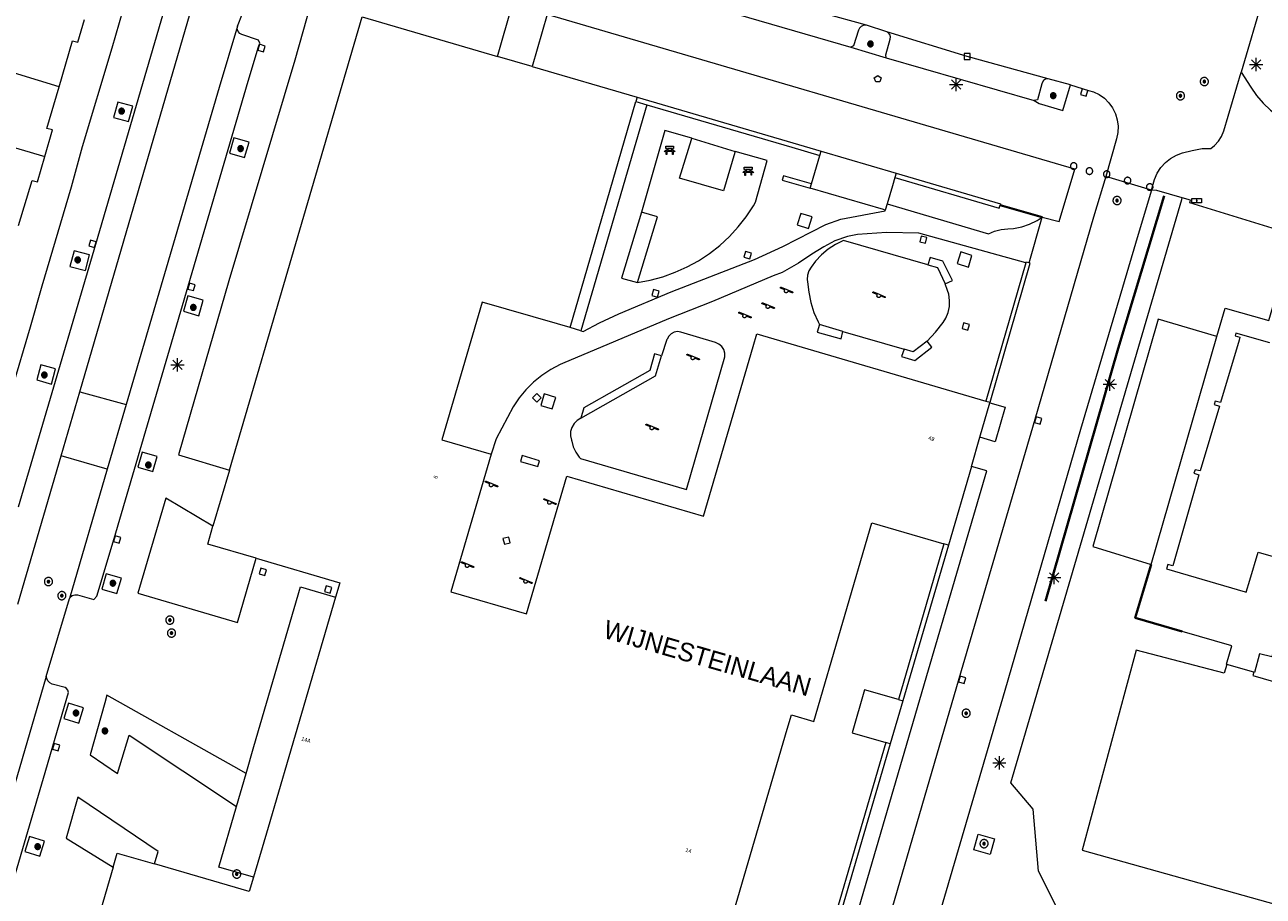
# Model space of a CAD drawing. Header units: metres. Extents: x 135779 to 137489, y 452643 to 455118.
# Tile 59 of 256: x 136674 to 136767, y 452928 to 452994. Entities that reach past the tile are written whole.
import ezdxf
from ezdxf.enums import TextEntityAlignment as Align

# ---------------------------------------------------------------- set-up
doc = ezdxf.new("R2010")
doc.units = ezdxf.units.M
doc.linetypes.add('DGN_Style_4', pattern=[89.853097, 44.898487, -22.449243, 0.056123, -22.449243])
for name, color, linetype, lineweight in [('KTop_BTD_Groenvoorziening', 62, 'Continuous', 13), ('KTop_BTD_Groenvoorziening_heesters', 62, 'Continuous', 13), ('KTop_KST_KAST', 40, 'Continuous', 13), ('KTop_NAR_Huisnummer (t)', 7, 'Continuous', 13), ('KTop_NAR_Huisnummer tijdelijk (t)', 7, 'Continuous', 13), ('KTop_ORL_Weg_Straatnaam (t)', 7, 'Continuous', 13), ('KTop_OTD_Open verharding', 15, 'Continuous', 13), ('KTop_OTD_Open verharding_tegels', 15, 'Continuous', 13), ('KTop_PAL_Afsluitpaal', 222, 'Continuous', 13), ('KTop_PAL_Lichtmast', 40, 'Continuous', 13), ('KTop_PND_Grondvlaksituatie van BAG-pand [tachy]', 1, 'Continuous', 13), ('KTop_PND_Pandscheiding', 40, 'Continuous', 13), ('KTop_PUT_Brandkraan of -put', 1, 'Continuous', 13), ('KTop_PUT_Inspectie- of rioolput', 15, 'Continuous', 13), ('KTop_PUT_Kolk', 15, 'Continuous', 13), ('KTop_SHD_Hek (l)', 15, 'DGN_Style_4', 40), ('KTop_SHD_Muur', 15, 'Continuous', 13), ('KTop_STM_Bank', 40, 'Continuous', 13), ('KTop_STM_Speelvoorziening', 40, 'Continuous', 13), ('KTop_VGO_Boom', 92, 'Continuous', 13), ('KTop_WGD_Fietspad', 40, 'Continuous', 13), ('KTop_WGD_Parkeervlak', 251, 'Continuous', 13), ('KTop_WGD_Rijbaan_Lokale weg', 251, 'Continuous', 13), ('KTop_WGD_Rijbaan_Lokale weg_verkeersdrempel', 40, 'Continuous', 13), ('KTop_WGD_Voetpad', 251, 'Continuous', 13)]:
    doc.layers.add(name, color=color, linetype=linetype, lineweight=lineweight)
doc.styles.add('Style-ROVU', font='ROVU.shx')
doc.styles.add('Style-ROVUCURSIEF', font='ROVUCURSIEF.shx')

# ---------------------------------------------------------------- blocks, each defined once
blk = doc.blocks.new('KST_KAST')
at = {"layer": 'KTop_KST_KAST', "flags": 128}
blk.add_lwpolyline([(-0.365, 0.169), (0.365, 0.169), (0.365, -0.169), (-0.365, -0.169), (-0.365, 0.169)], close=True, dxfattribs=at)
blk.add_lwpolyline([(0.045, 0.146), (-0.045, 0), (0.045, 0), (-0.045, -0.146)], dxfattribs=at)
blk = doc.blocks.new('PAL_Lichtmast')
at = {"layer": 'KTop_PAL_Lichtmast'}
for p, q in [((-0.354, -0.354), (0.354, 0.354)), ((0.354, -0.354), (-0.354, 0.354)), ((0, -0.5), (0, 0.5)), ((-0.5, 0), (0.5, 0))]:
    blk.add_line(p, q, dxfattribs=at)
blk = doc.blocks.new('PAL_Afsluitpaal')
at = {"layer": 'KTop_PAL_Afsluitpaal', "flags": 128}
blk.add_lwpolyline([(0.25, 0), (0.249, 0.026), (0.245, 0.052), (0.238, 0.077), (0.228, 0.102), (0.217, 0.125), (0.202, 0.147), (0.186, 0.167), (0.167, 0.186), (0.147, 0.202), (0.125, 0.217), (0.102, 0.228), (0.077, 0.238), (0.052, 0.245), (0.026, 0.249), (0, 0.25), (-0.026, 0.249), (-0.052, 0.245), (-0.077, 0.238), (-0.102, 0.228), (-0.125, 0.217), (-0.147, 0.202), (-0.167, 0.186), (-0.186, 0.167), (-0.202, 0.147), (-0.217, 0.125), (-0.228, 0.102), (-0.238, 0.077), (-0.245, 0.052), (-0.249, 0.026), (-0.25, 0), (-0.249, -0.026), (-0.245, -0.052), (-0.238, -0.077), (-0.228, -0.102), (-0.217, -0.125), (-0.202, -0.147), (-0.186, -0.167), (-0.167, -0.186), (-0.147, -0.202), (-0.125, -0.217), (-0.102, -0.228), (-0.077, -0.238), (-0.052, -0.245), (-0.026, -0.249), (0, -0.25), (0.026, -0.249), (0.052, -0.245), (0.077, -0.238), (0.102, -0.228), (0.125, -0.217), (0.147, -0.202), (0.167, -0.186), (0.186, -0.167), (0.202, -0.147), (0.217, -0.125), (0.228, -0.102), (0.238, -0.077), (0.245, -0.052), (0.249, -0.026), (0.25, 0)], dxfattribs=at)
blk = doc.blocks.new('PUT_Kolk')
at = {"layer": 'KTop_PUT_Kolk', "flags": 128}
blk.add_lwpolyline([(0.225, -0.225), (0.225, 0.225), (-0.225, 0.225), (-0.225, -0.225), (0.225, -0.225)], dxfattribs=at)
blk = doc.blocks.new('PUT_Brandkraan_of_-put')
at = {"layer": 'KTop_PUT_Brandkraan of -put'}
for p, q in [((-0.25, 0.034), (0, 0.25)), ((-0.158, -0.25), (-0.25, 0.034)), ((0, 0.25), (0.25, 0.033)), ((0.25, 0.033), (0.158, -0.25)), ((0.158, -0.25), (-0.158, -0.25))]:
    blk.add_line(p, q, dxfattribs=at)
blk = doc.blocks.new('PUT_Inspectie-_of_rioolput')
at = {"layer": 'KTop_PUT_Inspectie- of rioolput', "flags": 128}
for points in [[(0.31, 0), (0.308, 0.032), (0.303, 0.064), (0.294, 0.095), (0.283, 0.126), (0.268, 0.155), (0.25, 0.182), (0.23, 0.207), (0.207, 0.23), (0.182, 0.25), (0.154, 0.268), (0.126, 0.283), (0.095, 0.294), (0.064, 0.303), (0.032, 0.308), (0, 0.309), (-0.032, 0.308), (-0.064, 0.303), (-0.096, 0.294), (-0.126, 0.283), (-0.155, 0.268), (-0.182, 0.25), (-0.207, 0.23), (-0.23, 0.207), (-0.25, 0.182), (-0.268, 0.154), (-0.283, 0.126), (-0.294, 0.095), (-0.303, 0.064), (-0.308, 0.032), (-0.309, 0), (-0.308, -0.032), (-0.303, -0.064), (-0.294, -0.096), (-0.283, -0.126), (-0.268, -0.155), (-0.25, -0.182), (-0.23, -0.207), (-0.207, -0.23), (-0.182, -0.25), (-0.155, -0.268), (-0.126, -0.283), (-0.096, -0.294), (-0.064, -0.303), (-0.032, -0.308), (0, -0.309), (0.032, -0.308), (0.064, -0.303), (0.095, -0.294), (0.126, -0.283), (0.155, -0.268), (0.182, -0.25), (0.207, -0.23), (0.23, -0.207), (0.25, -0.182), (0.268, -0.155), (0.283, -0.126), (0.294, -0.096), (0.303, -0.064), (0.308, -0.032), (0.31, 0)], [(0.095, 0), (0.094, 0.009), (0.092, 0.019), (0.09, 0.029), (0.086, 0.038), (0.082, 0.047), (0.076, 0.055), (0.07, 0.063), (0.063, 0.07), (0.055, 0.076), (0.047, 0.082), (0.038, 0.086), (0.029, 0.09), (0.019, 0.092), (0.009, 0.094), (0, 0.094), (-0.01, 0.094), (-0.02, 0.092), (-0.029, 0.09), (-0.039, 0.086), (-0.048, 0.082), (-0.056, 0.076), (-0.064, 0.07), (-0.071, 0.063), (-0.077, 0.055), (-0.082, 0.047), (-0.087, 0.038), (-0.09, 0.029), (-0.093, 0.019), (-0.094, 0.009), (-0.095, 0), (-0.094, -0.01), (-0.093, -0.02), (-0.09, -0.029), (-0.087, -0.039), (-0.082, -0.048), (-0.077, -0.056), (-0.071, -0.064), (-0.064, -0.071), (-0.056, -0.077), (-0.047, -0.082), (-0.039, -0.087), (-0.029, -0.09), (-0.02, -0.093), (-0.01, -0.094), (0, -0.095), (0.009, -0.094), (0.019, -0.093), (0.029, -0.09), (0.038, -0.087), (0.047, -0.082), (0.055, -0.077), (0.063, -0.071), (0.07, -0.064), (0.076, -0.056), (0.082, -0.047), (0.086, -0.039), (0.09, -0.029), (0.092, -0.02), (0.094, -0.01), (0.095, 0)], [(0.035, 0), (0.034, 0.003), (0.034, 0.007), (0.033, 0.01), (0.031, 0.014), (0.03, 0.017), (0.028, 0.02), (0.026, 0.023), (0.023, 0.026), (0.02, 0.028), (0.017, 0.03), (0.014, 0.031), (0.01, 0.033), (0.007, 0.034), (0.003, 0.034), (0, 0.034), (-0.004, 0.034), (-0.007, 0.034), (-0.011, 0.033), (-0.014, 0.031), (-0.018, 0.03), (-0.021, 0.028), (-0.023, 0.026), (-0.026, 0.023), (-0.028, 0.02), (-0.03, 0.017), (-0.032, 0.014), (-0.033, 0.01), (-0.034, 0.007), (-0.035, 0.003), (-0.035, 0), (-0.035, -0.004), (-0.034, -0.007), (-0.033, -0.011), (-0.032, -0.014), (-0.03, -0.018), (-0.028, -0.021), (-0.026, -0.023), (-0.023, -0.026), (-0.021, -0.028), (-0.017, -0.03), (-0.014, -0.032), (-0.011, -0.033), (-0.007, -0.034), (-0.004, -0.035), (0, -0.035), (0.003, -0.035), (0.007, -0.034), (0.01, -0.033), (0.014, -0.032), (0.017, -0.03), (0.02, -0.028), (0.023, -0.026), (0.026, -0.023), (0.028, -0.021), (0.03, -0.017), (0.031, -0.014), (0.033, -0.011), (0.034, -0.007), (0.034, -0.004), (0.035, 0)], [(0.01, 0.02), (0.007, 0.02), (0.005, 0.021), (0.003, 0.022), (0.001, 0.022), (-0.001, 0.022), (-0.004, 0.022), (-0.006, 0.021), (-0.008, 0.02), (-0.01, 0.019), (-0.012, 0.018), (-0.014, 0.017), (-0.016, 0.015), (-0.017, 0.013), (-0.019, 0.012), (-0.02, 0.009), (-0.021, 0.007), (-0.022, 0.005), (-0.022, 0.003), (-0.022, 0.001), (-0.022, -0.001), (-0.022, -0.004), (-0.022, -0.006), (-0.021, -0.008), (-0.02, -0.01), (-0.019, -0.012), (-0.017, -0.014), (-0.016, -0.016), (-0.014, -0.017), (-0.012, -0.019), (-0.01, -0.02), (-0.008, -0.021), (-0.006, -0.022), (-0.003, -0.022), (-0.001, -0.022), (0.001, -0.022), (0.003, -0.022), (0.005, -0.022), (0.008, -0.021), (0.01, -0.02), (0.012, -0.019), (0.014, -0.017), (0.015, -0.016), (0.017, -0.014), (0.018, -0.012), (0.02, -0.01), (0.02, -0.008), (0.021, -0.006), (0.022, -0.003), (0.022, -0.001), (0.022, 0.001), (0.022, 0.003), (0.021, 0.005), (0.02, 0.008), (0.019, 0.01), (0.018, 0.012), (0.017, 0.014), (0.015, 0.015), (0.013, 0.017), (0.012, 0.018), (0.01, 0.02)]]:
    blk.add_lwpolyline(points, dxfattribs=at)
blk = doc.blocks.new('STM_Speelvoorziening')
at = {"layer": 'KTop_STM_Speelvoorziening'}
for p, q in [((-0.456, 0.218), (-0.455, 0.222)), ((-0.456, 0.214), (-0.456, 0.218)), ((-0.456, 0.21), (-0.456, 0.214)), ((-0.455, 0.206), (-0.456, 0.21)), ((-0.455, 0.222), (-0.454, 0.226)), ((-0.454, 0.202), (-0.455, 0.206)), ((-0.454, 0.226), (-0.453, 0.23)), ((-0.453, 0.198), (-0.454, 0.202)), ((-0.453, 0.23), (-0.451, 0.234)), ((-0.451, 0.194), (-0.453, 0.198)), ((-0.451, 0.234), (-0.449, 0.237)), ((-0.449, 0.19), (-0.451, 0.194)), ((-0.449, 0.237), (-0.446, 0.24)), ((-0.446, 0.187), (-0.449, 0.19)), ((-0.446, 0.24), (-0.443, 0.243)), ((-0.443, 0.184), (-0.446, 0.187)), ((-0.443, 0.243), (-0.44, 0.246)), ((-0.44, 0.182), (-0.443, 0.184)), ((-0.44, 0.246), (-0.436, 0.248)), ((-0.436, 0.179), (-0.44, 0.182)), ((-0.436, 0.248), (-0.433, 0.25)), ((-0.433, 0.178), (-0.436, 0.179)), ((-0.433, 0.25), (-0.429, 0.251)), ((-0.109, 0.044), (-0.433, 0.178)), ((-0.429, 0.251), (-0.425, 0.253)), ((-0.425, 0.253), (-0.421, 0.253)), ((-0.421, 0.253), (-0.417, 0.253)), ((-0.417, 0.253), (-0.412, 0.253)), ((-0.412, 0.253), (-0.408, 0.253)), ((-0.408, 0.253), (-0.404, 0.251)), ((-0.404, 0.251), (-0.402, 0.251)), ((-0.402, 0.251), (0.031, 0.072)), ((-0.14, -0.007), (-0.135, 0.006)), ((-0.135, 0.006), (-0.129, 0.018)), ((-0.129, 0.018), (-0.122, 0.029)), ((-0.122, 0.029), (-0.114, 0.04)), ((-0.114, 0.04), (-0.109, 0.044)), ((0.031, 0.072), (0.464, -0.106)), ((-0.146, -0.033), (-0.144, -0.02)), ((-0.146, -0.047), (-0.146, -0.033)), ((-0.146, -0.06), (-0.146, -0.047)), ((-0.144, -0.073), (-0.146, -0.06)), ((-0.144, -0.02), (-0.14, -0.007)), ((-0.14, -0.086), (-0.144, -0.073)), ((-0.135, -0.099), (-0.14, -0.086)), ((-0.129, -0.111), (-0.135, -0.099)), ((-0.122, -0.122), (-0.129, -0.111)), ((-0.114, -0.133), (-0.122, -0.122)), ((-0.104, -0.143), (-0.114, -0.133)), ((-0.093, -0.151), (-0.104, -0.143)), ((-0.082, -0.158), (-0.093, -0.151)), ((-0.07, -0.164), (-0.082, -0.158)), ((-0.057, -0.169), (-0.07, -0.164)), ((-0.044, -0.172), (-0.057, -0.169)), ((-0.031, -0.174), (-0.044, -0.172)), ((-0.017, -0.175), (-0.031, -0.174)), ((-0.004, -0.174), (-0.017, -0.175)), ((0.009, -0.172), (-0.004, -0.174)), ((0.022, -0.169), (0.009, -0.172)), ((0.035, -0.164), (0.022, -0.169)), ((0.047, -0.158), (0.035, -0.164)), ((0.058, -0.151), (0.047, -0.158)), ((0.069, -0.143), (0.058, -0.151)), ((0.078, -0.133), (0.069, -0.143)), ((0.086, -0.122), (0.078, -0.133)), ((0.094, -0.111), (0.086, -0.122)), ((0.1, -0.099), (0.094, -0.111)), ((0.105, -0.086), (0.1, -0.099)), ((0.108, -0.073), (0.105, -0.086)), ((0.11, -0.06), (0.108, -0.073)), ((0.112, -0.046), (0.11, -0.06)), ((0.434, -0.179), (0.112, -0.046)), ((0.439, -0.18), (0.434, -0.179)), ((0.443, -0.181), (0.439, -0.18)), ((0.447, -0.181), (0.443, -0.181)), ((0.451, -0.181), (0.447, -0.181)), ((0.455, -0.18), (0.451, -0.181)), ((0.459, -0.179), (0.455, -0.18)), ((0.463, -0.178), (0.459, -0.179)), ((0.467, -0.176), (0.463, -0.178)), ((0.464, -0.106), (0.467, -0.107)), ((0.467, -0.107), (0.47, -0.11)), ((0.47, -0.174), (0.467, -0.176)), ((0.47, -0.11), (0.474, -0.112)), ((0.474, -0.171), (0.47, -0.174)), ((0.474, -0.112), (0.477, -0.115)), ((0.477, -0.168), (0.474, -0.171)), ((0.477, -0.115), (0.479, -0.118)), ((0.479, -0.165), (0.477, -0.168)), ((0.479, -0.118), (0.481, -0.122)), ((0.481, -0.161), (0.479, -0.165)), ((0.481, -0.122), (0.483, -0.125)), ((0.483, -0.158), (0.481, -0.161)), ((0.483, -0.125), (0.485, -0.129)), ((0.485, -0.154), (0.483, -0.158)), ((0.485, -0.129), (0.486, -0.133)), ((0.486, -0.15), (0.485, -0.154)), ((0.486, -0.133), (0.486, -0.138)), ((0.486, -0.138), (0.487, -0.142)), ((0.487, -0.142), (0.486, -0.146)), ((0.486, -0.146), (0.486, -0.15))]:
    blk.add_line(p, q, dxfattribs=at)
blk = doc.blocks.new('STM_Bank')
at = {"layer": 'KTop_STM_Bank'}
for p, q in [((-0.416, -0.089), (-0.298, 0.019)), ((-0.298, 0.314), (0.298, 0.314)), ((-0.298, 0.143), (-0.298, 0.314)), ((-0.2, 0.143), (-0.298, 0.143)), ((-0.298, 0.019), (-0.2, 0.019)), ((-0.2, 0.019), (-0.2, 0.143)), ((0.157, 0.143), (-0.154, 0.143)), ((-0.154, 0.143), (-0.154, 0.019)), ((-0.154, 0.019), (0.157, 0.019)), ((0.157, 0.019), (0.157, 0.143)), ((0.298, 0.143), (0.203, 0.143)), ((0.203, 0.143), (0.203, 0.019)), ((0.203, 0.019), (0.298, 0.019)), ((0.298, 0.314), (0.298, 0.143)), ((0.298, 0.019), (0.416, -0.089)), ((-0.259, -0.089), (-0.416, -0.089)), ((-0.259, -0.315), (-0.259, -0.089)), ((-0.213, -0.315), (-0.259, -0.315)), ((0.216, -0.089), (-0.213, -0.089)), ((-0.213, -0.089), (-0.213, -0.315)), ((0.216, -0.305), (0.216, -0.089)), ((0.259, -0.305), (0.216, -0.305)), ((0.416, -0.089), (0.259, -0.089)), ((0.259, -0.089), (0.259, -0.305))]:
    blk.add_line(p, q, dxfattribs=at)
blk = doc.blocks.new('VGO_Boom')
at = {"layer": 'KTop_VGO_Boom', "flags": 128}
for points in [[(0.215, 0), (0.214, 0.022), (0.21, 0.045), (0.204, 0.066), (0.196, 0.087), (0.186, 0.108), (0.174, 0.126), (0.16, 0.144), (0.144, 0.16), (0.126, 0.174), (0.107, 0.186), (0.087, 0.196), (0.066, 0.204), (0.045, 0.21), (0.022, 0.214), (-0.001, 0.215), (-0.023, 0.214), (-0.045, 0.21), (-0.067, 0.204), (-0.088, 0.196), (-0.108, 0.186), (-0.127, 0.174), (-0.144, 0.16), (-0.16, 0.144), (-0.174, 0.126), (-0.187, 0.107), (-0.197, 0.087), (-0.205, 0.066), (-0.211, 0.045), (-0.214, 0.022), (-0.215, -0.001), (-0.214, -0.023), (-0.211, -0.045), (-0.205, -0.067), (-0.197, -0.088), (-0.187, -0.108), (-0.174, -0.127), (-0.16, -0.144), (-0.144, -0.16), (-0.127, -0.174), (-0.108, -0.187), (-0.088, -0.197), (-0.067, -0.205), (-0.045, -0.211), (-0.023, -0.214), (0, -0.215), (0.022, -0.214), (0.045, -0.211), (0.066, -0.205), (0.087, -0.197), (0.108, -0.187), (0.126, -0.174), (0.144, -0.16), (0.16, -0.144), (0.174, -0.127), (0.186, -0.108), (0.196, -0.088), (0.204, -0.067), (0.21, -0.045), (0.214, -0.023), (0.215, -0.001)], [(0.155, 0), (0.154, 0.016), (0.152, 0.032), (0.147, 0.048), (0.142, 0.063), (0.134, 0.078), (0.125, 0.091), (0.115, 0.104), (0.104, 0.115), (0.091, 0.125), (0.077, 0.134), (0.063, 0.142), (0.048, 0.147), (0.032, 0.152), (0.016, 0.154), (-0.001, 0.155), (-0.017, 0.154), (-0.033, 0.152), (-0.048, 0.147), (-0.064, 0.142), (-0.078, 0.134), (-0.092, 0.125), (-0.104, 0.115), (-0.116, 0.104), (-0.126, 0.091), (-0.135, 0.077), (-0.142, 0.063), (-0.148, 0.048), (-0.152, 0.032), (-0.155, 0.016), (-0.155, -0.001), (-0.155, -0.017), (-0.152, -0.033), (-0.148, -0.048), (-0.142, -0.064), (-0.135, -0.078), (-0.126, -0.092), (-0.116, -0.104), (-0.104, -0.116), (-0.092, -0.126), (-0.078, -0.135), (-0.064, -0.142), (-0.048, -0.148), (-0.033, -0.152), (-0.017, -0.155), (0, -0.155), (0.016, -0.155), (0.032, -0.152), (0.048, -0.148), (0.063, -0.142), (0.078, -0.135), (0.091, -0.126), (0.104, -0.116), (0.115, -0.104), (0.125, -0.092), (0.134, -0.078), (0.142, -0.064), (0.147, -0.048), (0.152, -0.033), (0.154, -0.017), (0.155, -0.001)], [(0.095, 0), (0.094, 0.01), (0.093, 0.02), (0.09, 0.029), (0.087, 0.039), (0.082, 0.048), (0.077, 0.056), (0.071, 0.064), (0.064, 0.071), (0.056, 0.077), (0.047, 0.082), (0.039, 0.087), (0.029, 0.09), (0.02, 0.093), (0.01, 0.094), (-0.001, 0.095), (-0.01, 0.094), (-0.02, 0.093), (-0.03, 0.09), (-0.039, 0.087), (-0.048, 0.082), (-0.056, 0.077), (-0.064, 0.071), (-0.071, 0.064), (-0.077, 0.056), (-0.083, 0.047), (-0.087, 0.039), (-0.091, 0.029), (-0.093, 0.02), (-0.095, 0.01), (-0.095, -0.001), (-0.095, -0.01), (-0.093, -0.02), (-0.091, -0.03), (-0.087, -0.039), (-0.083, -0.048), (-0.077, -0.056), (-0.071, -0.064), (-0.064, -0.071), (-0.056, -0.077), (-0.048, -0.083), (-0.039, -0.087), (-0.03, -0.091), (-0.02, -0.093), (-0.01, -0.095), (0, -0.095), (0.01, -0.095), (0.02, -0.093), (0.029, -0.091), (0.039, -0.087), (0.048, -0.083), (0.056, -0.077), (0.064, -0.071), (0.071, -0.064), (0.077, -0.056), (0.082, -0.048), (0.087, -0.039), (0.09, -0.03), (0.093, -0.02), (0.094, -0.01), (0.095, -0.001)], [(0.035, 0), (0.035, 0.004), (0.034, 0.007), (0.033, 0.011), (0.032, 0.014), (0.03, 0.018), (0.028, 0.021), (0.026, 0.023), (0.023, 0.026), (0.021, 0.028), (0.017, 0.03), (0.014, 0.032), (0.011, 0.033), (0.007, 0.034), (0.004, 0.035), (-0.001, 0.035), (-0.004, 0.035), (-0.008, 0.034), (-0.011, 0.033), (-0.015, 0.032), (-0.018, 0.03), (-0.021, 0.028), (-0.024, 0.026), (-0.027, 0.023), (-0.029, 0.021), (-0.031, 0.017), (-0.032, 0.014), (-0.034, 0.011), (-0.035, 0.007), (-0.035, 0.004), (-0.035, -0.001), (-0.035, -0.004), (-0.035, -0.008), (-0.034, -0.011), (-0.032, -0.015), (-0.031, -0.018), (-0.029, -0.021), (-0.027, -0.024), (-0.024, -0.027), (-0.021, -0.029), (-0.018, -0.031), (-0.015, -0.032), (-0.011, -0.034), (-0.008, -0.035), (-0.004, -0.035), (0, -0.035), (0.004, -0.035), (0.007, -0.035), (0.011, -0.034), (0.014, -0.032), (0.018, -0.031), (0.021, -0.029), (0.023, -0.027), (0.026, -0.024), (0.028, -0.021), (0.03, -0.018), (0.032, -0.015), (0.033, -0.011), (0.034, -0.008), (0.035, -0.004), (0.035, 0)]]:
    blk.add_lwpolyline(points, dxfattribs=at)

msp = doc.modelspace()

# ---------------------------------------------------------------- linework, layer by layer
at = {"layer": 'KTop_BTD_Groenvoorziening', "flags": 128}
for points in [[(136811.793, 452907.293), (136752.976, 452924.731), (136750.367, 452929.92), (136749.977, 452934.629), (136748.27, 452936.62), (136761.231, 452980.835), (136761.267, 452980.956)], [(136763.896, 452970.449), (136759.438, 452971.766), (136754.493, 452954.52), (136758.902, 452953.168)], [(136758.902, 452953.168), (136763.896, 452970.449)], [(136776.559, 452938.134), (136777.144, 452937.96), (136779.207, 452945.032), (136768.631, 452948.168), (136768.041, 452946.155), (136767.124, 452946.403), (136766.736, 452944.988), (136766.678, 452945.005)], [(136764.65, 452945.599), (136764.438, 452944.935), (136757.783, 452946.673), (136753.689, 452931.505), (136772.806, 452926.151), (136775.631, 452935.846), (136775.862, 452935.814)], [(136766.678, 452945.005), (136764.65, 452945.599)], [(136766.678, 452945.005), (136766.604, 452944.762), (136775.044, 452942.3), (136774.025, 452938.683), (136776.559, 452938.134)], [(136689.581, 452934.822), (136690.313, 452937.327)]]:
    msp.add_lwpolyline(points, dxfattribs=at)
at = {"layer": 'KTop_BTD_Groenvoorziening_heesters', "flags": 128}
for points in [[(136763.896, 452970.449), (136764.516, 452972.594), (136767.834, 452971.673), (136769.728, 452978.154)], [(136764.65, 452945.599), (136764.604, 452945.612), (136765.011, 452947.007), (136761.256, 452948.093), (136757.701, 452949.121), (136758.902, 452953.168)]]:
    msp.add_lwpolyline(points, dxfattribs=at)
at = {"layer": 'KTop_OTD_Open verharding', "flags": 128}
for points in [[(136720.682, 452988.018), (136718.36, 452980.038), (136715.697, 452970.877)], [(136724.09, 452985.481), (136722.05, 452986.075), (136720.274, 452979.879)], [(136727.393, 452984.484), (136727.365, 452984.389), (136726.501, 452981.493), (136723.159, 452982.454), (136724.061, 452985.385), (136724.09, 452985.481)], [(136724.09, 452985.481), (136727.393, 452984.484)], [(136719.973, 452974.551), (136720.947, 452974.728), (136721.904, 452974.983), (136722.837, 452975.314), (136723.74, 452975.719), (136724.607, 452976.196), (136725.434, 452976.742), (136726.213, 452977.352), (136726.941, 452978.024), (136727.612, 452978.751), (136728.222, 452979.531), (136728.767, 452980.357), (136728.933, 452980.641), (136729.816, 452983.796), (136727.393, 452984.484)], [(136715.697, 452970.877), (136715.855, 452970.83), (136717.102, 452971.496), (136718.558, 452972.164), (136722.542, 452973.829), (136728.856, 452976.291), (136730.994, 452977.279), (136734.25, 452978.928), (136735.384, 452979.339), (136738.743, 452979.977), (136738.756, 452980.021)], [(136720.274, 452979.879), (136718.777, 452974.882), (136719.973, 452974.551)], [(136719.973, 452974.551), (136721.488, 452979.512), (136720.274, 452979.879)], [(136738.897, 452980.497), (136746.575, 452978.232), (136747.024, 452978.423), (136747.53, 452978.554), (136748.05, 452978.607), (136748.482, 452978.644), (136749.1, 452978.765), (136749.697, 452978.963), (136750.264, 452979.235), (136750.646, 452979.483)], [(136747.458, 452980.408), (136750.646, 452979.483)], [(136732.085, 452978.909), (136732.945, 452978.642), (136733.215, 452979.511), (136732.354, 452979.778), (136732.085, 452978.909)], [(136749.4, 452976.027), (136741.305, 452978.29), (136738.858, 452978.326), (136736.654, 452978.182), (136735.89, 452978.033), (136734.922, 452977.699), (136734.099, 452977.251), (136733.195, 452976.683), (136732.19, 452976.005), (136730.934, 452975.309), (136730.269, 452975.041), (136725.662, 452973.099), (136722.322, 452971.789), (136714.288, 452968.403), (136714.129, 452968.33), (136713.411, 452967.951), (136712.734, 452967.502), (136712.104, 452966.989), (136711.528, 452966.417), (136711.011, 452965.791), (136710.563, 452965.124), (136709.276, 452962.701), (136708.897, 452961.536)], [(136741.993, 452975.88), (136735.583, 452977.728), (136734.987, 452977.433), (136734.432, 452977.069), (136733.924, 452976.641), (136733.472, 452976.155), (136733.141, 452975.711), (136732.969, 452975.426), (136732.869, 452975.108), (136732.848, 452974.776), (136732.872, 452974.581), (136732.953, 452973.797), (136733.113, 452973.025), (136733.35, 452972.274), (136733.662, 452971.55), (136733.762, 452971.356)], [(136743.299, 452974.436), (136743.843, 452974.705), (136743.107, 452976.153), (136742.157, 452976.432), (136741.993, 452975.88)], [(136744.199, 452975.976), (136745.052, 452975.709), (136745.328, 452976.587), (136744.475, 452976.855), (136744.199, 452975.976)], [(136741.993, 452975.88), (136742.704, 452975.685), (136743.299, 452974.436)], [(136741.919, 452970.105), (136742.556, 452970.784), (136743.133, 452971.516), (136743.352, 452971.832), (136743.521, 452972.267), (136743.614, 452972.724), (136743.627, 452973.19), (136743.561, 452973.651), (136743.481, 452973.93), (136743.299, 452974.436)], [(136733.762, 452971.356), (136733.586, 452970.78), (136735.413, 452970.277), (136735.535, 452970.829)], [(136735.535, 452970.829), (136733.762, 452971.356)], [(136715.697, 452970.877), (136714.878, 452971.12)], [(136715.674, 452964.259), (136715.396, 452964.082), (136715.168, 452963.844), (136715.004, 452963.558), (136714.914, 452963.241), (136714.902, 452962.912), (136714.969, 452962.59), (136714.993, 452962.525), (136715.109, 452962.087), (136715.3, 452961.676), (136715.56, 452961.305), (136715.649, 452961.205), (136723.682, 452958.849), (136726.596, 452968.898), (136726.596, 452969.18), (136726.516, 452969.451), (136726.365, 452969.689), (136726.153, 452969.875), (136725.889, 452969.999), (136723.271, 452970.783), (136723.009, 452970.821), (136722.755, 452970.778), (136722.526, 452970.66), (136722.343, 452970.478), (136722.225, 452970.248), (136722.214, 452970.211), (136721.806, 452968.971)], [(136735.535, 452970.829), (136740.183, 452969.496)], [(136740.183, 452969.496), (136739.998, 452968.938), (136740.985, 452968.636), (136742.291, 452969.634), (136741.919, 452970.105)], [(136741.919, 452970.105), (136740.871, 452969.274), (136740.183, 452969.496)], [(136721.806, 452968.971), (136721.264, 452969.145), (136720.924, 452967.869), (136715.9, 452965.03), (136715.674, 452964.259)], [(136715.674, 452964.259), (136721.347, 452967.474), (136721.806, 452968.971)], [(136713.52, 452964.965), (136713.781, 452965.837), (136712.913, 452966.097), (136712.652, 452965.226), (136713.52, 452964.965)], [(136712.419, 452960.595), (136712.549, 452961.035), (136711.25, 452961.418), (136711.12, 452960.979), (136712.419, 452960.595)]]:
    msp.add_lwpolyline(points, dxfattribs=at)
at = {"layer": 'KTop_OTD_Open verharding_tegels', "flags": 128}
msp.add_lwpolyline([(136746.697, 452931.193), (136745.46, 452931.543), (136745.797, 452932.734), (136747.034, 452932.384), (136746.697, 452931.193)], dxfattribs=at)
at = {"layer": 'KTop_PND_Grondvlaksituatie van BAG-pand [tachy]', "flags": 128}
for points in [[(136676.141, 452989.365), (136677.164, 452992.859), (136677.559, 452992.771), (136678.066, 452994.472)], [(136689.05, 452960.323), (136699.102, 452994.68), (136709.367, 452991.678)], [(136711.995, 452990.91), (136709.367, 452991.678)], [(136711.995, 452990.91), (136719.956, 452988.582)], [(136675.061, 452984.096), (136675.651, 452986.109), (136675.217, 452986.212), (136676.141, 452989.365)], [(136714.878, 452971.12), (136719.862, 452988.258)], [(136719.956, 452988.582), (136719.862, 452988.258)], [(136733.794, 452984.173), (136733.89, 452984.505)], [(136733.89, 452984.505), (136739.588, 452982.832)], [(136673.075, 452978.869), (136674.103, 452982.263), (136674.498, 452982.174), (136675.061, 452984.096)], [(136733.167, 452982.01), (136733.794, 452984.173)], [(136739.588, 452982.832), (136739.491, 452982.503)], [(136733.074, 452981.689), (136733.167, 452982.01)], [(136738.756, 452980.021), (136738.612, 452980.063), (136733.074, 452981.689)], [(136739.491, 452982.503), (136739.306, 452981.873), (136738.897, 452980.497)], [(136738.897, 452980.497), (136738.756, 452980.021)], [(136714.878, 452971.12), (136713.918, 452971.399), (136708.219, 452973.061), (136705.16, 452962.611), (136708.897, 452961.536)], [(136708.897, 452961.536), (136705.835, 452951.097), (136711.58, 452949.426), (136714.629, 452959.869), (136724.979, 452956.838), (136728.742, 452969.692), (136729.024, 452970.652), (136746.378, 452965.559)], [(136767.888, 452969.96), (136765.311, 452970.702), (136765.266, 452970.509), (136765.638, 452970.399), (136765.573, 452970.179), (136764.163, 452965.442), (136763.769, 452965.553), (136763.676, 452965.307), (136764.077, 452965.161), (136762.624, 452960.267), (136762.238, 452960.343), (136762.151, 452960.091), (136762.528, 452959.971), (136760.554, 452953.057), (136760.165, 452953.164), (136760.073, 452952.832), (136766.034, 452951.085), (136766.105, 452951.064), (136766.378, 452951.979), (136767.008, 452954.093), (136769.031, 452953.519)], [(136745.934, 452962.827), (136746.693, 452965.421)], [(136746.378, 452965.559), (136746.705, 452965.463)], [(136746.693, 452965.421), (136746.705, 452965.463)], [(136745.28, 452960.592), (136745.934, 452962.827)], [(136689.05, 452960.323), (136687.802, 452956.061)], [(136745.28, 452960.592), (136743.537, 452954.631)], [(136732.169, 452916.213), (136724.798, 452918.365), (136725.115, 452919.447), (136731.322, 452940.68), (136731.639, 452941.765), (136733.341, 452941.277), (136737.738, 452956.323), (136743.205, 452954.728)], [(136691.068, 452953.645), (136687.408, 452954.715), (136687.802, 452956.061)], [(136743.537, 452954.631), (136743.205, 452954.728)], [(136691.068, 452953.645), (136697.424, 452951.787), (136697.104, 452950.695)], [(136697.104, 452950.695), (136693.555, 452938.591), (136691.981, 452933.224), (136690.877, 452929.458)], [(136739.752, 452942.93), (136737.195, 452943.669), (136736.254, 452940.412), (136738.799, 452939.676)], [(136740.077, 452942.836), (136739.136, 452939.579)], [(136739.752, 452942.93), (136740.077, 452942.836)], [(136739.136, 452939.579), (136738.799, 452939.676)], [(136680.24, 452930.213), (136680.556, 452931.296), (136683.381, 452930.47)], [(136680.24, 452930.213), (136679.163, 452926.521)], [(136690.877, 452929.458), (136690.558, 452928.37), (136683.381, 452930.47)]]:
    msp.add_lwpolyline(points, dxfattribs=at)
at = {"layer": 'KTop_PND_Pandscheiding', "flags": 128}
for points in [[(136676.141, 452989.365), (136669.54, 452991.392), (136667.332, 452992.004)], [(136668.009, 452986.155), (136675.061, 452984.096)]]:
    msp.add_lwpolyline(points, dxfattribs=at)
at = {"layer": 'KTop_SHD_Hek (l)', "flags": 128}
for points in [[(136750.895, 452950.38), (136756.416, 452969.527), (136759.895, 452981.107)], [(136750.646, 452979.483), (136747.458, 452980.408)], [(136758.902, 452953.168), (136757.701, 452949.121), (136761.256, 452948.093)]]:
    msp.add_lwpolyline(points, dxfattribs=at)
at = {"layer": 'KTop_SHD_Muur', "flags": 128}
for points in [[(136719.862, 452988.258), (136720.682, 452988.018)], [(136719.956, 452988.582), (136731.76, 452985.131), (136733.89, 452984.505)], [(136720.682, 452988.018), (136731.663, 452984.798), (136733.794, 452984.173)], [(136733.167, 452982.01), (136731.033, 452982.634), (136730.938, 452982.308), (136733.074, 452981.689)], [(136739.588, 452982.832), (136747.489, 452980.512), (136747.458, 452980.408)], [(136739.491, 452982.503), (136747.393, 452980.186), (136747.458, 452980.408)], [(136749.4, 452976.027), (136746.378, 452965.559)], [(136749.653, 452976.021), (136749.418, 452976.089), (136749.4, 452976.027)], [(136746.705, 452965.463), (136749.744, 452975.995), (136749.653, 452976.021)], [(136743.205, 452954.728), (136739.752, 452942.93)], [(136743.537, 452954.631), (136740.077, 452942.836)], [(136738.799, 452939.676), (136732.603, 452918.507), (136732.82, 452918.443)], [(136739.136, 452939.579), (136732.959, 452918.512)]]:
    msp.add_lwpolyline(points, dxfattribs=at)
at = {"layer": 'KTop_WGD_Fietspad', "flags": 128}
for points in [[(136755.465, 452982.566), (136754.543, 452979.485), (136750.099, 452964.154), (136744.333, 452944.504), (136738.72, 452925.246), (136732.872, 452905.336), (136729.823, 452894.885), (136727.42, 452886.65), (136723.698, 452873.917), (136721.29, 452866.094)], [(136758.928, 452981.54), (136757.932, 452978.168), (136753.559, 452963.392), (136747.82, 452943.628), (136742.93, 452926.974), (136742.433, 452925.11)]]:
    msp.add_lwpolyline(points, dxfattribs=at)
at = {"layer": 'KTop_WGD_Parkeervlak', "flags": 128}
for points in [[(136737.341, 452994.04), (136737.132, 452994.036), (136736.94, 452993.955), (136736.793, 452993.809), (136736.728, 452993.679), (136736.343, 452992.491), (136736.156, 452992.368)], [(136738.828, 452991.562), (136738.793, 452991.794), (136739.12, 452992.985), (136739.145, 452993.171), (136739.091, 452993.353), (136738.967, 452993.496), (136738.869, 452993.553)], [(136751.094, 452989.981), (136750.907, 452989.951), (136750.749, 452989.847), (136750.647, 452989.688), (136750.625, 452989.611), (136750.298, 452988.376), (136750.04, 452988.331)]]:
    msp.add_lwpolyline(points, dxfattribs=at)
at = {"layer": 'KTop_WGD_Rijbaan_Lokale weg', "flags": 128}
for points in [[(136677.714, 452966.249), (136687.548, 453000), (136690.51, 453010.167), (136694.4, 453023.54), (136697.232, 453033.222), (136701.178, 453046.624), (136703.293, 453053.874), (136705, 453059.649), (136705.223, 453060.233), (136705.181, 453060.255)], [(136689.656, 452993.97), (136690.052, 452994.942), (136690.432, 452995.687), (136691.253, 452997.166), (136692.144, 452998.605), (136693.101, 453000), (136693.98, 453001.167), (136695.056, 453002.472), (136696.193, 453003.725), (136696.45, 453003.923), (136696.981, 453004.257), (136697.551, 453004.52), (136697.794, 453004.597), (136698.149, 453004.709), (136698.766, 453004.82), (136699.393, 453004.852), (136700.018, 453004.804), (136700.632, 453004.676), (136702.887, 453004.109)], [(136737.341, 452994.04), (136730.72, 452995.857), (136724.907, 452997.651)], [(136767.429, 452996.261), (136765.717, 452990.488)], [(136689.656, 452993.97), (136688.274, 452989.334), (136681.229, 452965.283)], [(136738.869, 452993.553), (136737.341, 452994.04)], [(136751.094, 452989.981), (136744.959, 452991.68), (136738.869, 452993.553)], [(136758.928, 452981.54), (136759.149, 452982.354), (136759.366, 452982.835), (136759.644, 452983.256), (136759.984, 452983.627), (136760.379, 452983.94), (136760.819, 452984.187), (136761.292, 452984.362), (136762.006, 452984.543), (136762.761, 452984.7), (136763.428, 452984.702), (136763.707, 452984.921), (136764.005, 452985.247), (136764.239, 452985.621), (136764.403, 452986.032), (136765.717, 452990.488)], [(136752.792, 452989.524), (136751.094, 452989.981)], [(136752.792, 452989.524), (136754.168, 452989.107), (136754.529, 452988.994), (136754.964, 452988.784), (136755.359, 452988.505), (136755.703, 452988.164), (136755.986, 452987.772), (136756.2, 452987.338), (136756.34, 452986.875), (136756.402, 452986.396), (136756.385, 452985.912), (136756.289, 452985.442), (136755.465, 452982.566)], [(136758.928, 452981.54), (136755.465, 452982.566)], [(136677.714, 452966.249), (136681.229, 452965.283)], [(136673.025, 452950.155), (136676.303, 452961.407)], [(136679.798, 452960.399), (136676.303, 452961.407)], [(136679.798, 452960.399), (136676.922, 452950.579)], [(136675.162, 452944.672), (136676.922, 452950.579)], [(136675.162, 452944.672), (136671.507, 452932.207), (136669.366, 452924.916), (136666.361, 452914.682)]]:
    msp.add_lwpolyline(points, dxfattribs=at)
at = {"layer": 'KTop_WGD_Rijbaan_Lokale weg_verkeersdrempel', "flags": 128}
for points in [[(136676.303, 452961.407), (136677.714, 452966.249)], [(136681.229, 452965.283), (136679.798, 452960.399)]]:
    msp.add_lwpolyline(points, dxfattribs=at)
at = {"layer": 'KTop_WGD_Voetpad', "flags": 128}
for points in [[(136700.191, 453070.596), (136703.1, 453069.713), (136701.604, 453064.59), (136699.471, 453057.343), (136698.791, 453054.995), (136696.52, 453047.328), (136692.677, 453034.161), (136689.814, 453024.476), (136687.423, 453016.568), (136685.734, 453011.574), (136682.362, 453000), (136680.154, 452992.308), (136677.898, 452984.819), (136677.048, 452981.757), (136674.832, 452974.27), (136673.964, 452971.165), (136672.563, 452966.462)], [(136705.181, 453060.255), (136705.106, 453060.12), (136704.998, 453060.011), (136704.865, 453059.933), (136704.717, 453059.892), (136704.564, 453059.892), (136703.107, 453060.321), (136701.375, 453054.405), (136699.077, 453046.506), (136695.289, 453033.559), (136692.537, 453024.048), (136688.882, 453011.316), (136688.699, 453010.7), (136685.527, 453000), (136684.163, 452995.388), (136678.916, 452977.41), (136673.052, 452957.512)], [(136709.367, 452991.678), (136710.513, 452995.64), (136700.028, 452998.691), (136700.091, 452998.982), (136696.735, 453000), (136696.471, 453000.08), (136696.448, 453000), (136694, 452991.403), (136689.019, 452974.658), (136685.187, 452961.483), (136689.05, 452960.323)], [(136750.646, 452979.483), (136751.941, 452979.159), (136753.119, 452983.13), (136713.143, 452994.854), (136711.995, 452990.91)], [(136724.916, 452995.642), (136736.156, 452992.368)], [(136676.922, 452950.579), (136676.987, 452950.688), (136677.139, 452950.818), (136677.329, 452950.878), (136677.533, 452950.858), (136678.788, 452950.503), (136679.015, 452950.774), (136680.316, 452955.129), (136685.935, 452974.272), (136690.468, 452989.806), (136691.248, 452992.397), (136691.351, 452992.695), (136691.26, 452992.92), (136689.991, 452993.353), (136689.85, 452993.426), (136689.714, 452993.576), (136689.645, 452993.767), (136689.656, 452993.97)], [(136736.156, 452992.368), (136738.828, 452991.562)], [(136738.828, 452991.562), (136750.04, 452988.331)], [(136765.717, 452990.488), (136766.451, 452989.359), (136766.886, 452988.725), (136767.384, 452988.141), (136767.94, 452987.611), (136768.504, 452987.173), (136769.944, 452986.759)], [(136750.04, 452988.331), (136750.416, 452988.12), (136752.219, 452987.571), (136752.792, 452989.524)], [(136680.593, 452988.219), (136680.271, 452987.056), (136681.41, 452986.74), (136681.732, 452987.903), (136680.593, 452988.219)], [(136689.057, 452984.356), (136690.208, 452984.016), (136690.549, 452985.172), (136689.398, 452985.512), (136689.057, 452984.356)], [(136761.267, 452980.956), (136759.333, 452981.506), (136758.928, 452981.54)], [(136769.728, 452978.154), (136761.838, 452980.587), (136761.88, 452980.782), (136761.267, 452980.956)], [(136749.653, 452976.021), (136750.646, 452979.483)], [(136676.966, 452975.762), (136678.137, 452975.443), (136678.459, 452976.629), (136677.289, 452976.947), (136676.966, 452975.762)], [(136686.731, 452972.027), (136687.072, 452973.2), (136685.909, 452973.538), (136685.568, 452972.364), (136686.731, 452972.027)], [(136675.566, 452966.841), (136675.885, 452967.992), (136674.767, 452968.303), (136674.448, 452967.152), (136675.566, 452966.841)], [(136746.693, 452965.421), (136747.853, 452965.094), (136747.082, 452962.464), (136745.934, 452962.827)], [(136682.442, 452961.683), (136682.116, 452960.533), (136683.251, 452960.211), (136683.577, 452961.36), (136682.442, 452961.683)], [(136732.959, 452918.512), (136734.143, 452918.195), (136742.028, 452945.193), (136746.448, 452960.262), (136745.28, 452960.592)], [(136687.802, 452956.061), (136684.225, 452958.205), (136682.11, 452950.999), (136689.656, 452948.76), (136691.068, 452953.645)], [(136679.381, 452951.298), (136680.533, 452950.962), (136680.874, 452952.129), (136679.721, 452952.465), (136679.381, 452951.298)], [(136690.313, 452937.327), (136690.909, 452939.365), (136694.448, 452951.474), (136697.104, 452950.695)], [(136664.114, 452900), (136664.854, 452902.53), (136671.268, 452924.359), (136672.596, 452928.877), (136675.1, 452937.412), (136675.674, 452939.394), (136676.871, 452943.472), (136676.818, 452943.643), (136676.699, 452943.777), (136676.61, 452943.836), (136675.629, 452944.104), (136675.45, 452944.208), (136675.287, 452944.342), (136675.212, 452944.52), (136675.162, 452944.672)], [(136690.313, 452937.327), (136689.389, 452937.848), (136679.776, 452943.269), (136679.608, 452942.671), (136678.505, 452938.731), (136680.571, 452937.335), (136681.465, 452940.225), (136689.581, 452934.822)], [(136677.651, 452941.144), (136677.999, 452942.297), (136676.848, 452942.645), (136676.499, 452941.492), (136677.651, 452941.144)], [(136683.381, 452930.47), (136683.652, 452931.413), (136677.567, 452935.536), (136676.673, 452932.419), (136680.24, 452930.213)], [(136690.877, 452929.458), (136688.239, 452930.232), (136689.581, 452934.822)], [(136674.698, 452931.053), (136675.045, 452932.193), (136673.892, 452932.543), (136673.546, 452931.403), (136674.698, 452931.053)]]:
    msp.add_lwpolyline(points, dxfattribs=at)

# ---------------------------------------------------------------- block references
at = {"layer": 'KTop_KST_KAST'}
msp.add_blockref('KST_KAST', (136762.354, 452980.751), dxfattribs=at)
at = {"layer": 'KTop_PAL_Afsluitpaal'}
for p in [(136753.035, 452983.367), (136754.228, 452982.987), (136755.537, 452982.755), (136757.122, 452982.266), (136758.8, 452981.78)]:
    msp.add_blockref('PAL_Afsluitpaal', p, dxfattribs=at)
at = {"layer": 'KTop_PAL_Lichtmast'}
for p in [(136766.87, 452991.063), (136744.125, 452989.551), (136685.123, 452968.297), (136755.779, 452966.836), (136751.566, 452952.188), (136747.403, 452938.134)]:
    msp.add_blockref('PAL_Lichtmast', p, dxfattribs=at)
at = {"layer": 'KTop_PUT_Brandkraan of -put', "rotation": 73.21423601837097}
msp.add_blockref('PUT_Brandkraan_of_-put', (136738.155, 452989.978), dxfattribs=at)
at = {"layer": 'KTop_PUT_Inspectie- of rioolput'}
for p, rotation in [((136762.935, 452989.775), 343.5700919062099), ((136761.126, 452988.694), 343.5700919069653), ((136756.32, 452980.755), 163.3400041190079), ((136675.339, 452951.872), 163.7577861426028), ((136676.354, 452950.805), 343.6761860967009), ((136684.54, 452948.949), 73.47366680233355), ((136684.664, 452947.968), 73.47366680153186), ((136744.885, 452941.891), 163.7505350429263), ((136746.242, 452932.006), 163.636539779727), ((136689.608, 452929.703), 73.64809544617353)]:
    msp.add_blockref('PUT_Inspectie-_of_rioolput', p, dxfattribs=dict(at, rotation=rotation))
at = {"layer": 'KTop_PUT_Kolk'}
for p, rotation in [((136691.485, 452992.315), 163.2459952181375), ((136753.832, 452988.943), 73.14044556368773), ((136741.639, 452977.789), 347.5590343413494), ((136678.676, 452977.481), 343.7297605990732), ((136728.329, 452976.609), 73.65485501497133), ((136686.175, 452974.202), 163.732147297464), ((136721.337, 452973.721), 73.654855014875), ((136744.851, 452971.206), 343.9045478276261), ((136712.349, 452965.799), 223.192843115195), ((136750.339, 452964.084), 163.7397952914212), ((136680.556, 452955.059), 163.6415770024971), ((136710.057, 452954.974), 194.158900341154), ((136691.576, 452952.615), 163.8781623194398), ((136696.539, 452951.273), 253.6536823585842), ((136744.574, 452944.434), 163.6464589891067), ((136675.914, 452939.324), 163.8486422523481)]:
    msp.add_blockref('PUT_Kolk', p, dxfattribs=dict(at, rotation=rotation))
msp.add_blockref('PUT_Kolk', (136744.959, 452991.68), dxfattribs=at)
at = {"layer": 'KTop_STM_Bank'}
for p in [(136722.421, 452984.56), (136728.368, 452982.974)]:
    msp.add_blockref('STM_Bank', p, dxfattribs=at)
at = {"layer": 'KTop_STM_Speelvoorziening'}
for p in [(136731.261, 452973.937), (136738.275, 452973.574), (136728.104, 452972.043), (136729.869, 452972.749), (136724.182, 452968.863), (136721.079, 452963.551), (136708.901, 452959.227), (136713.325, 452957.903), (136707.084, 452953.118), (136711.52, 452951.917)]:
    msp.add_blockref('STM_Speelvoorziening', p, dxfattribs=at)
at = {"layer": 'KTop_VGO_Boom'}
for p in [(136737.635, 452992.625), (136751.485, 452988.705), (136680.884, 452987.533), (136689.898, 452984.694), (136677.555, 452976.256), (136686.317, 452972.652), (136675.031, 452967.532), (136682.912, 452960.71), (136680.22, 452951.749), (136677.426, 452941.912), (136679.619, 452940.554), (136674.521, 452931.784)]:
    msp.add_blockref('VGO_Boom', p, dxfattribs=at)

# ---------------------------------------------------------------- texts
at = {"layer": 'KTop_NAR_Huisnummer (t)', "style": 'Style-ROVU'}
for s, rotation, p in [('49', 343.8, (136742.476, 452962.652)), ('6', 73.1, (136704.719, 452959.903))]:
    msp.add_text(s, height=0.3, rotation=rotation, dxfattribs=at).set_placement(p, align=Align.MIDDLE_RIGHT)
at = {"layer": 'KTop_NAR_Huisnummer tijdelijk (t)', "style": 'Style-ROVUCURSIEF'}
for s, rotation, p in [('14A', 343.8, (136694.51, 452939.975)), ('14', 343.6, (136723.627, 452931.547))]:
    msp.add_text(s, height=0.3, rotation=rotation, dxfattribs=at).set_placement(p, align=Align.MIDDLE_LEFT)
at = {"layer": 'KTop_ORL_Weg_Straatnaam (t)', "style": 'Style-ROVU'}
msp.add_text('WIJNESTEINLAAN', height=1.4, rotation=343.97589, dxfattribs=at).set_placement((136717.292, 452947.638))

doc.saveas('drawing.dxf')
